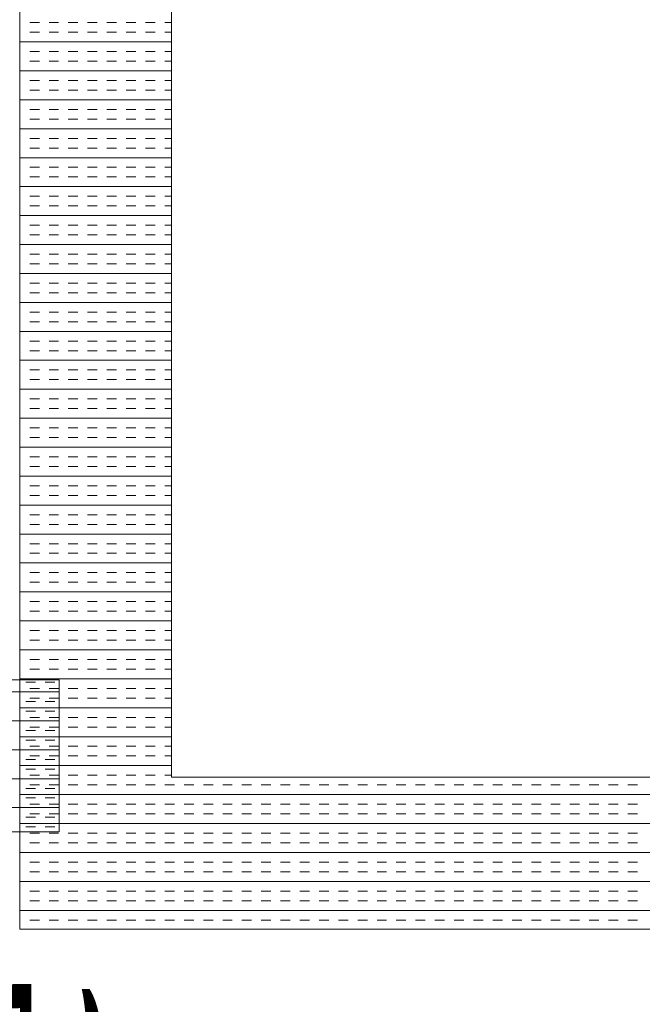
# Model space of a CAD drawing. Extents: x 3940905 to 4145695, y 925352 to 1109797.
# Tile 192 of 256: x 3955575 to 3955779, y 1099521 to 1099845. Entities that reach past the tile are written whole.
import ezdxf

# ---------------------------------------------------------------- set-up
doc = ezdxf.new("R2010")
doc.units = 0
doc.header["$LTSCALE"] = 750
doc.header["$MEASUREMENT"] = 0
doc.layers.add('CKD Equipments', color=252, linetype='CONTINUOUS', lineweight=0)
doc.layers.add('TEXT', color=7, linetype='CONTINUOUS')
doc.styles.add('TXT1', font='times.ttf')

msp = doc.modelspace()

# ---------------------------------------------------------------- linework, layer by layer
at = {"layer": 'CKD Equipments'}
for p, q in [((3955574.57, 1100245.77), (3955574.57, 1099545.77)), ((3955624.57, 1100195.77), (3955624.57, 1099595.77)), ((3955587.57, 1099627.77), (3954987.57, 1099627.77)), ((3955587.57, 1099577.77), (3955587.57, 1099627.77)), ((3955624.57, 1099595.77), (3956342.57, 1099595.77)), ((3954987.57, 1099577.77), (3955587.57, 1099577.77)), ((3955574.57, 1099545.77), (3956392.57, 1099545.77))]:
    msp.add_line(p, q, dxfattribs=at)
at = {"layer": 'CKD Equipments', "color": 4, "linetype": 'Continuous'}
for p, q in [((3955574.7, 1099844.06), (3955574.57, 1099844.06)), ((3955581.05, 1099844.06), (3955577.88, 1099844.06)), ((3955587.4, 1099844.06), (3955584.23, 1099844.06)), ((3955593.75, 1099844.06), (3955590.58, 1099844.06)), ((3955600.1, 1099844.06), (3955596.93, 1099844.06)), ((3955606.45, 1099844.06), (3955603.28, 1099844.06)), ((3955612.8, 1099844.06), (3955609.63, 1099844.06)), ((3955619.15, 1099844.06), (3955615.98, 1099844.06)), ((3955624.57, 1099844.06), (3955622.33, 1099844.06)), ((3955574.7, 1099840.89), (3955574.57, 1099840.89)), ((3955581.05, 1099840.89), (3955577.88, 1099840.89)), ((3955587.4, 1099840.89), (3955584.23, 1099840.89)), ((3955593.75, 1099840.89), (3955590.58, 1099840.89)), ((3955600.1, 1099840.89), (3955596.93, 1099840.89)), ((3955606.45, 1099840.89), (3955603.28, 1099840.89)), ((3955612.8, 1099840.89), (3955609.63, 1099840.89)), ((3955619.15, 1099840.89), (3955615.98, 1099840.89)), ((3955624.57, 1099840.89), (3955622.33, 1099840.89)), ((3955624.57, 1099837.71), (3955574.57, 1099837.71)), ((3955574.7, 1099834.54), (3955574.57, 1099834.54)), ((3955581.05, 1099834.54), (3955577.88, 1099834.54)), ((3955587.4, 1099834.54), (3955584.23, 1099834.54)), ((3955593.75, 1099834.54), (3955590.58, 1099834.54)), ((3955600.1, 1099834.54), (3955596.93, 1099834.54)), ((3955606.45, 1099834.54), (3955603.28, 1099834.54)), ((3955612.8, 1099834.54), (3955609.63, 1099834.54)), ((3955619.15, 1099834.54), (3955615.98, 1099834.54)), ((3955624.57, 1099834.54), (3955622.33, 1099834.54)), ((3955574.7, 1099831.36), (3955574.57, 1099831.36)), ((3955581.05, 1099831.36), (3955577.88, 1099831.36)), ((3955587.4, 1099831.36), (3955584.23, 1099831.36)), ((3955593.75, 1099831.36), (3955590.58, 1099831.36)), ((3955600.1, 1099831.36), (3955596.93, 1099831.36)), ((3955606.45, 1099831.36), (3955603.28, 1099831.36)), ((3955612.8, 1099831.36), (3955609.63, 1099831.36)), ((3955619.15, 1099831.36), (3955615.98, 1099831.36)), ((3955624.57, 1099831.36), (3955622.33, 1099831.36)), ((3955624.57, 1099828.19), (3955574.57, 1099828.19)), ((3955574.7, 1099825.01), (3955574.57, 1099825.01)), ((3955581.05, 1099825.01), (3955577.88, 1099825.01)), ((3955587.4, 1099825.01), (3955584.23, 1099825.01)), ((3955593.75, 1099825.01), (3955590.58, 1099825.01)), ((3955600.1, 1099825.01), (3955596.93, 1099825.01)), ((3955606.45, 1099825.01), (3955603.28, 1099825.01)), ((3955612.8, 1099825.01), (3955609.63, 1099825.01)), ((3955619.15, 1099825.01), (3955615.98, 1099825.01)), ((3955624.57, 1099825.01), (3955622.33, 1099825.01)), ((3955574.7, 1099821.84), (3955574.57, 1099821.84)), ((3955581.05, 1099821.84), (3955577.88, 1099821.84)), ((3955587.4, 1099821.84), (3955584.23, 1099821.84)), ((3955593.75, 1099821.84), (3955590.58, 1099821.84)), ((3955600.1, 1099821.84), (3955596.93, 1099821.84)), ((3955606.45, 1099821.84), (3955603.28, 1099821.84)), ((3955612.8, 1099821.84), (3955609.63, 1099821.84)), ((3955619.15, 1099821.84), (3955615.98, 1099821.84)), ((3955624.57, 1099821.84), (3955622.33, 1099821.84)), ((3955624.57, 1099818.66), (3955574.57, 1099818.66)), ((3955574.7, 1099815.49), (3955574.57, 1099815.49)), ((3955581.05, 1099815.49), (3955577.88, 1099815.49)), ((3955587.4, 1099815.49), (3955584.23, 1099815.49)), ((3955593.75, 1099815.49), (3955590.58, 1099815.49)), ((3955600.1, 1099815.49), (3955596.93, 1099815.49)), ((3955606.45, 1099815.49), (3955603.28, 1099815.49)), ((3955612.8, 1099815.49), (3955609.63, 1099815.49)), ((3955619.15, 1099815.49), (3955615.98, 1099815.49)), ((3955624.57, 1099815.49), (3955622.33, 1099815.49)), ((3955574.7, 1099812.31), (3955574.57, 1099812.31)), ((3955581.05, 1099812.31), (3955577.88, 1099812.31)), ((3955587.4, 1099812.31), (3955584.23, 1099812.31)), ((3955593.75, 1099812.31), (3955590.58, 1099812.31)), ((3955600.1, 1099812.31), (3955596.93, 1099812.31)), ((3955606.45, 1099812.31), (3955603.28, 1099812.31)), ((3955612.8, 1099812.31), (3955609.63, 1099812.31)), ((3955619.15, 1099812.31), (3955615.98, 1099812.31)), ((3955624.57, 1099812.31), (3955622.33, 1099812.31)), ((3955624.57, 1099809.14), (3955574.57, 1099809.14)), ((3955574.7, 1099805.96), (3955574.57, 1099805.96)), ((3955581.05, 1099805.96), (3955577.88, 1099805.96)), ((3955587.4, 1099805.96), (3955584.23, 1099805.96)), ((3955593.75, 1099805.96), (3955590.58, 1099805.96)), ((3955600.1, 1099805.96), (3955596.93, 1099805.96)), ((3955606.45, 1099805.96), (3955603.28, 1099805.96)), ((3955612.8, 1099805.96), (3955609.63, 1099805.96)), ((3955619.15, 1099805.96), (3955615.98, 1099805.96)), ((3955624.57, 1099805.96), (3955622.33, 1099805.96)), ((3955574.7, 1099802.79), (3955574.57, 1099802.79)), ((3955581.05, 1099802.79), (3955577.88, 1099802.79)), ((3955587.4, 1099802.79), (3955584.23, 1099802.79)), ((3955593.75, 1099802.79), (3955590.58, 1099802.79)), ((3955600.1, 1099802.79), (3955596.93, 1099802.79)), ((3955606.45, 1099802.79), (3955603.28, 1099802.79)), ((3955612.8, 1099802.79), (3955609.63, 1099802.79)), ((3955619.15, 1099802.79), (3955615.98, 1099802.79)), ((3955624.57, 1099802.79), (3955622.33, 1099802.79)), ((3955624.57, 1099799.61), (3955574.57, 1099799.61)), ((3955574.7, 1099796.44), (3955574.57, 1099796.44)), ((3955581.05, 1099796.44), (3955577.88, 1099796.44)), ((3955587.4, 1099796.44), (3955584.23, 1099796.44)), ((3955593.75, 1099796.44), (3955590.58, 1099796.44)), ((3955600.1, 1099796.44), (3955596.93, 1099796.44)), ((3955606.45, 1099796.44), (3955603.28, 1099796.44)), ((3955612.8, 1099796.44), (3955609.63, 1099796.44)), ((3955619.15, 1099796.44), (3955615.98, 1099796.44)), ((3955624.57, 1099796.44), (3955622.33, 1099796.44)), ((3955574.7, 1099793.26), (3955574.57, 1099793.26)), ((3955581.05, 1099793.26), (3955577.88, 1099793.26)), ((3955587.4, 1099793.26), (3955584.23, 1099793.26)), ((3955593.75, 1099793.26), (3955590.58, 1099793.26)), ((3955600.1, 1099793.26), (3955596.93, 1099793.26)), ((3955606.45, 1099793.26), (3955603.28, 1099793.26)), ((3955612.8, 1099793.26), (3955609.63, 1099793.26)), ((3955619.15, 1099793.26), (3955615.98, 1099793.26)), ((3955624.57, 1099793.26), (3955622.33, 1099793.26)), ((3955624.57, 1099790.09), (3955574.57, 1099790.09)), ((3955574.7, 1099786.91), (3955574.57, 1099786.91)), ((3955581.05, 1099786.91), (3955577.88, 1099786.91)), ((3955587.4, 1099786.91), (3955584.23, 1099786.91)), ((3955593.75, 1099786.91), (3955590.58, 1099786.91)), ((3955600.1, 1099786.91), (3955596.93, 1099786.91)), ((3955606.45, 1099786.91), (3955603.28, 1099786.91)), ((3955612.8, 1099786.91), (3955609.63, 1099786.91)), ((3955619.15, 1099786.91), (3955615.98, 1099786.91)), ((3955624.57, 1099786.91), (3955622.33, 1099786.91)), ((3955574.7, 1099783.74), (3955574.57, 1099783.74)), ((3955581.05, 1099783.74), (3955577.88, 1099783.74)), ((3955587.4, 1099783.74), (3955584.23, 1099783.74)), ((3955593.75, 1099783.74), (3955590.58, 1099783.74)), ((3955600.1, 1099783.74), (3955596.93, 1099783.74)), ((3955606.45, 1099783.74), (3955603.28, 1099783.74)), ((3955612.8, 1099783.74), (3955609.63, 1099783.74)), ((3955619.15, 1099783.74), (3955615.98, 1099783.74)), ((3955624.57, 1099783.74), (3955622.33, 1099783.74)), ((3955624.57, 1099780.56), (3955574.57, 1099780.56)), ((3955574.7, 1099777.39), (3955574.57, 1099777.39)), ((3955581.05, 1099777.39), (3955577.88, 1099777.39)), ((3955587.4, 1099777.39), (3955584.23, 1099777.39)), ((3955593.75, 1099777.39), (3955590.58, 1099777.39)), ((3955600.1, 1099777.39), (3955596.93, 1099777.39)), ((3955606.45, 1099777.39), (3955603.28, 1099777.39)), ((3955612.8, 1099777.39), (3955609.63, 1099777.39)), ((3955619.15, 1099777.39), (3955615.98, 1099777.39)), ((3955624.57, 1099777.39), (3955622.33, 1099777.39)), ((3955574.7, 1099774.21), (3955574.57, 1099774.21)), ((3955581.05, 1099774.21), (3955577.88, 1099774.21)), ((3955587.4, 1099774.21), (3955584.23, 1099774.21)), ((3955593.75, 1099774.21), (3955590.58, 1099774.21)), ((3955600.1, 1099774.21), (3955596.93, 1099774.21)), ((3955606.45, 1099774.21), (3955603.28, 1099774.21)), ((3955612.8, 1099774.21), (3955609.63, 1099774.21)), ((3955619.15, 1099774.21), (3955615.98, 1099774.21)), ((3955624.57, 1099774.21), (3955622.33, 1099774.21)), ((3955624.57, 1099771.04), (3955574.57, 1099771.04)), ((3955574.7, 1099767.86), (3955574.57, 1099767.86)), ((3955581.05, 1099767.86), (3955577.88, 1099767.86)), ((3955587.4, 1099767.86), (3955584.23, 1099767.86)), ((3955593.75, 1099767.86), (3955590.58, 1099767.86)), ((3955600.1, 1099767.86), (3955596.93, 1099767.86)), ((3955606.45, 1099767.86), (3955603.28, 1099767.86)), ((3955612.8, 1099767.86), (3955609.63, 1099767.86)), ((3955619.15, 1099767.86), (3955615.98, 1099767.86)), ((3955624.57, 1099767.86), (3955622.33, 1099767.86)), ((3955574.7, 1099764.69), (3955574.57, 1099764.69)), ((3955581.05, 1099764.69), (3955577.88, 1099764.69)), ((3955587.4, 1099764.69), (3955584.23, 1099764.69)), ((3955593.75, 1099764.69), (3955590.58, 1099764.69)), ((3955600.1, 1099764.69), (3955596.93, 1099764.69)), ((3955606.45, 1099764.69), (3955603.28, 1099764.69)), ((3955612.8, 1099764.69), (3955609.63, 1099764.69)), ((3955619.15, 1099764.69), (3955615.98, 1099764.69)), ((3955624.57, 1099764.69), (3955622.33, 1099764.69)), ((3955624.57, 1099761.51), (3955574.57, 1099761.51)), ((3955574.7, 1099758.34), (3955574.57, 1099758.34)), ((3955581.05, 1099758.34), (3955577.88, 1099758.34)), ((3955587.4, 1099758.34), (3955584.23, 1099758.34)), ((3955593.75, 1099758.34), (3955590.58, 1099758.34)), ((3955600.1, 1099758.34), (3955596.93, 1099758.34)), ((3955606.45, 1099758.34), (3955603.28, 1099758.34)), ((3955612.8, 1099758.34), (3955609.63, 1099758.34)), ((3955619.15, 1099758.34), (3955615.98, 1099758.34)), ((3955624.57, 1099758.34), (3955622.33, 1099758.34)), ((3955574.7, 1099755.16), (3955574.57, 1099755.16)), ((3955581.05, 1099755.16), (3955577.88, 1099755.16)), ((3955587.4, 1099755.16), (3955584.23, 1099755.16)), ((3955593.75, 1099755.16), (3955590.58, 1099755.16)), ((3955600.1, 1099755.16), (3955596.93, 1099755.16)), ((3955606.45, 1099755.16), (3955603.28, 1099755.16)), ((3955612.8, 1099755.16), (3955609.63, 1099755.16)), ((3955619.15, 1099755.16), (3955615.98, 1099755.16)), ((3955624.57, 1099755.16), (3955622.33, 1099755.16)), ((3955624.57, 1099751.99), (3955574.57, 1099751.99)), ((3955574.7, 1099748.81), (3955574.57, 1099748.81)), ((3955581.05, 1099748.81), (3955577.88, 1099748.81)), ((3955587.4, 1099748.81), (3955584.23, 1099748.81)), ((3955593.75, 1099748.81), (3955590.58, 1099748.81)), ((3955600.1, 1099748.81), (3955596.93, 1099748.81)), ((3955606.45, 1099748.81), (3955603.28, 1099748.81)), ((3955612.8, 1099748.81), (3955609.63, 1099748.81)), ((3955619.15, 1099748.81), (3955615.98, 1099748.81)), ((3955624.57, 1099748.81), (3955622.33, 1099748.81)), ((3955574.7, 1099745.64), (3955574.57, 1099745.64)), ((3955581.05, 1099745.64), (3955577.88, 1099745.64)), ((3955587.4, 1099745.64), (3955584.23, 1099745.64)), ((3955593.75, 1099745.64), (3955590.58, 1099745.64)), ((3955600.1, 1099745.64), (3955596.93, 1099745.64)), ((3955606.45, 1099745.64), (3955603.28, 1099745.64)), ((3955612.8, 1099745.64), (3955609.63, 1099745.64)), ((3955619.15, 1099745.64), (3955615.98, 1099745.64)), ((3955624.57, 1099745.64), (3955622.33, 1099745.64)), ((3955624.57, 1099742.46), (3955574.57, 1099742.46)), ((3955574.7, 1099739.29), (3955574.57, 1099739.29)), ((3955581.05, 1099739.29), (3955577.88, 1099739.29)), ((3955587.4, 1099739.29), (3955584.23, 1099739.29)), ((3955593.75, 1099739.29), (3955590.58, 1099739.29)), ((3955600.1, 1099739.29), (3955596.93, 1099739.29)), ((3955606.45, 1099739.29), (3955603.28, 1099739.29)), ((3955612.8, 1099739.29), (3955609.63, 1099739.29)), ((3955619.15, 1099739.29), (3955615.98, 1099739.29)), ((3955624.57, 1099739.29), (3955622.33, 1099739.29)), ((3955574.7, 1099736.11), (3955574.57, 1099736.11)), ((3955581.05, 1099736.11), (3955577.88, 1099736.11)), ((3955587.4, 1099736.11), (3955584.23, 1099736.11)), ((3955593.75, 1099736.11), (3955590.58, 1099736.11)), ((3955600.1, 1099736.11), (3955596.93, 1099736.11)), ((3955606.45, 1099736.11), (3955603.28, 1099736.11)), ((3955612.8, 1099736.11), (3955609.63, 1099736.11)), ((3955619.15, 1099736.11), (3955615.98, 1099736.11)), ((3955624.57, 1099736.11), (3955622.33, 1099736.11)), ((3955624.57, 1099732.94), (3955574.57, 1099732.94)), ((3955574.7, 1099729.76), (3955574.57, 1099729.76)), ((3955581.05, 1099729.76), (3955577.88, 1099729.76)), ((3955587.4, 1099729.76), (3955584.23, 1099729.76)), ((3955593.75, 1099729.76), (3955590.58, 1099729.76)), ((3955600.1, 1099729.76), (3955596.93, 1099729.76)), ((3955606.45, 1099729.76), (3955603.28, 1099729.76)), ((3955612.8, 1099729.76), (3955609.63, 1099729.76)), ((3955619.15, 1099729.76), (3955615.98, 1099729.76)), ((3955624.57, 1099729.76), (3955622.33, 1099729.76)), ((3955574.7, 1099726.59), (3955574.57, 1099726.59)), ((3955581.05, 1099726.59), (3955577.88, 1099726.59)), ((3955587.4, 1099726.59), (3955584.23, 1099726.59)), ((3955593.75, 1099726.59), (3955590.58, 1099726.59)), ((3955600.1, 1099726.59), (3955596.93, 1099726.59)), ((3955606.45, 1099726.59), (3955603.28, 1099726.59)), ((3955612.8, 1099726.59), (3955609.63, 1099726.59)), ((3955619.15, 1099726.59), (3955615.98, 1099726.59)), ((3955624.57, 1099726.59), (3955622.33, 1099726.59)), ((3955624.57, 1099723.41), (3955574.57, 1099723.41)), ((3955574.7, 1099720.24), (3955574.57, 1099720.24)), ((3955581.05, 1099720.24), (3955577.88, 1099720.24)), ((3955587.4, 1099720.24), (3955584.23, 1099720.24)), ((3955593.75, 1099720.24), (3955590.58, 1099720.24)), ((3955600.1, 1099720.24), (3955596.93, 1099720.24)), ((3955606.45, 1099720.24), (3955603.28, 1099720.24)), ((3955612.8, 1099720.24), (3955609.63, 1099720.24)), ((3955619.15, 1099720.24), (3955615.98, 1099720.24)), ((3955624.57, 1099720.24), (3955622.33, 1099720.24)), ((3955574.7, 1099717.06), (3955574.57, 1099717.06)), ((3955581.05, 1099717.06), (3955577.88, 1099717.06)), ((3955587.4, 1099717.06), (3955584.23, 1099717.06)), ((3955593.75, 1099717.06), (3955590.58, 1099717.06)), ((3955600.1, 1099717.06), (3955596.93, 1099717.06)), ((3955606.45, 1099717.06), (3955603.28, 1099717.06)), ((3955612.8, 1099717.06), (3955609.63, 1099717.06)), ((3955619.15, 1099717.06), (3955615.98, 1099717.06)), ((3955624.57, 1099717.06), (3955622.33, 1099717.06)), ((3955624.57, 1099713.89), (3955574.57, 1099713.89)), ((3955574.7, 1099710.71), (3955574.57, 1099710.71)), ((3955581.05, 1099710.71), (3955577.88, 1099710.71)), ((3955587.4, 1099710.71), (3955584.23, 1099710.71)), ((3955593.75, 1099710.71), (3955590.58, 1099710.71)), ((3955600.1, 1099710.71), (3955596.93, 1099710.71)), ((3955606.45, 1099710.71), (3955603.28, 1099710.71)), ((3955612.8, 1099710.71), (3955609.63, 1099710.71)), ((3955619.15, 1099710.71), (3955615.98, 1099710.71)), ((3955624.57, 1099710.71), (3955622.33, 1099710.71)), ((3955574.7, 1099707.54), (3955574.57, 1099707.54)), ((3955581.05, 1099707.54), (3955577.88, 1099707.54)), ((3955587.4, 1099707.54), (3955584.23, 1099707.54)), ((3955593.75, 1099707.54), (3955590.58, 1099707.54)), ((3955600.1, 1099707.54), (3955596.93, 1099707.54)), ((3955606.45, 1099707.54), (3955603.28, 1099707.54)), ((3955612.8, 1099707.54), (3955609.63, 1099707.54)), ((3955619.15, 1099707.54), (3955615.98, 1099707.54)), ((3955624.57, 1099707.54), (3955622.33, 1099707.54)), ((3955624.57, 1099704.36), (3955574.57, 1099704.36)), ((3955574.7, 1099701.19), (3955574.57, 1099701.19)), ((3955581.05, 1099701.19), (3955577.88, 1099701.19)), ((3955587.4, 1099701.19), (3955584.23, 1099701.19)), ((3955593.75, 1099701.19), (3955590.58, 1099701.19)), ((3955600.1, 1099701.19), (3955596.93, 1099701.19)), ((3955606.45, 1099701.19), (3955603.28, 1099701.19)), ((3955612.8, 1099701.19), (3955609.63, 1099701.19)), ((3955619.15, 1099701.19), (3955615.98, 1099701.19)), ((3955624.57, 1099701.19), (3955622.33, 1099701.19)), ((3955574.7, 1099698.01), (3955574.57, 1099698.01)), ((3955581.05, 1099698.01), (3955577.88, 1099698.01)), ((3955587.4, 1099698.01), (3955584.23, 1099698.01)), ((3955593.75, 1099698.01), (3955590.58, 1099698.01)), ((3955600.1, 1099698.01), (3955596.93, 1099698.01)), ((3955606.45, 1099698.01), (3955603.28, 1099698.01)), ((3955612.8, 1099698.01), (3955609.63, 1099698.01)), ((3955619.15, 1099698.01), (3955615.98, 1099698.01)), ((3955624.57, 1099698.01), (3955622.33, 1099698.01)), ((3955624.57, 1099694.84), (3955574.57, 1099694.84)), ((3955574.7, 1099691.66), (3955574.57, 1099691.66)), ((3955581.05, 1099691.66), (3955577.88, 1099691.66)), ((3955587.4, 1099691.66), (3955584.23, 1099691.66)), ((3955593.75, 1099691.66), (3955590.58, 1099691.66)), ((3955600.1, 1099691.66), (3955596.93, 1099691.66)), ((3955606.45, 1099691.66), (3955603.28, 1099691.66)), ((3955612.8, 1099691.66), (3955609.63, 1099691.66)), ((3955619.15, 1099691.66), (3955615.98, 1099691.66)), ((3955624.57, 1099691.66), (3955622.33, 1099691.66)), ((3955574.7, 1099688.49), (3955574.57, 1099688.49)), ((3955581.05, 1099688.49), (3955577.88, 1099688.49)), ((3955587.4, 1099688.49), (3955584.23, 1099688.49)), ((3955593.75, 1099688.49), (3955590.58, 1099688.49)), ((3955600.1, 1099688.49), (3955596.93, 1099688.49)), ((3955606.45, 1099688.49), (3955603.28, 1099688.49)), ((3955612.8, 1099688.49), (3955609.63, 1099688.49)), ((3955619.15, 1099688.49), (3955615.98, 1099688.49)), ((3955624.57, 1099688.49), (3955622.33, 1099688.49)), ((3955624.57, 1099685.31), (3955574.57, 1099685.31)), ((3955574.7, 1099682.14), (3955574.57, 1099682.14)), ((3955581.05, 1099682.14), (3955577.88, 1099682.14)), ((3955587.4, 1099682.14), (3955584.23, 1099682.14)), ((3955593.75, 1099682.14), (3955590.58, 1099682.14)), ((3955600.1, 1099682.14), (3955596.93, 1099682.14)), ((3955606.45, 1099682.14), (3955603.28, 1099682.14)), ((3955612.8, 1099682.14), (3955609.63, 1099682.14)), ((3955619.15, 1099682.14), (3955615.98, 1099682.14)), ((3955624.57, 1099682.14), (3955622.33, 1099682.14)), ((3955574.7, 1099678.96), (3955574.57, 1099678.96)), ((3955581.05, 1099678.96), (3955577.88, 1099678.96)), ((3955587.4, 1099678.96), (3955584.23, 1099678.96)), ((3955593.75, 1099678.96), (3955590.58, 1099678.96)), ((3955600.1, 1099678.96), (3955596.93, 1099678.96)), ((3955606.45, 1099678.96), (3955603.28, 1099678.96)), ((3955612.8, 1099678.96), (3955609.63, 1099678.96)), ((3955619.15, 1099678.96), (3955615.98, 1099678.96)), ((3955624.57, 1099678.96), (3955622.33, 1099678.96)), ((3955624.57, 1099675.79), (3955574.57, 1099675.79)), ((3955574.7, 1099672.61), (3955574.57, 1099672.61)), ((3955581.05, 1099672.61), (3955577.88, 1099672.61)), ((3955587.4, 1099672.61), (3955584.23, 1099672.61)), ((3955593.75, 1099672.61), (3955590.58, 1099672.61)), ((3955600.1, 1099672.61), (3955596.93, 1099672.61)), ((3955606.45, 1099672.61), (3955603.28, 1099672.61)), ((3955612.8, 1099672.61), (3955609.63, 1099672.61)), ((3955619.15, 1099672.61), (3955615.98, 1099672.61)), ((3955624.57, 1099672.61), (3955622.33, 1099672.61)), ((3955574.7, 1099669.44), (3955574.57, 1099669.44)), ((3955581.05, 1099669.44), (3955577.88, 1099669.44)), ((3955587.4, 1099669.44), (3955584.23, 1099669.44)), ((3955593.75, 1099669.44), (3955590.58, 1099669.44)), ((3955600.1, 1099669.44), (3955596.93, 1099669.44)), ((3955606.45, 1099669.44), (3955603.28, 1099669.44)), ((3955612.8, 1099669.44), (3955609.63, 1099669.44)), ((3955619.15, 1099669.44), (3955615.98, 1099669.44)), ((3955624.57, 1099669.44), (3955622.33, 1099669.44)), ((3955624.57, 1099666.26), (3955574.57, 1099666.26)), ((3955574.7, 1099663.09), (3955574.57, 1099663.09)), ((3955581.05, 1099663.09), (3955577.88, 1099663.09)), ((3955587.4, 1099663.09), (3955584.23, 1099663.09)), ((3955593.75, 1099663.09), (3955590.58, 1099663.09)), ((3955600.1, 1099663.09), (3955596.93, 1099663.09)), ((3955606.45, 1099663.09), (3955603.28, 1099663.09)), ((3955612.8, 1099663.09), (3955609.63, 1099663.09)), ((3955619.15, 1099663.09), (3955615.98, 1099663.09)), ((3955624.57, 1099663.09), (3955622.33, 1099663.09)), ((3955574.7, 1099659.91), (3955574.57, 1099659.91)), ((3955581.05, 1099659.91), (3955577.88, 1099659.91)), ((3955587.4, 1099659.91), (3955584.23, 1099659.91)), ((3955593.75, 1099659.91), (3955590.58, 1099659.91)), ((3955600.1, 1099659.91), (3955596.93, 1099659.91)), ((3955606.45, 1099659.91), (3955603.28, 1099659.91)), ((3955612.8, 1099659.91), (3955609.63, 1099659.91)), ((3955619.15, 1099659.91), (3955615.98, 1099659.91)), ((3955624.57, 1099659.91), (3955622.33, 1099659.91)), ((3955624.57, 1099656.74), (3955574.57, 1099656.74)), ((3955574.7, 1099653.56), (3955574.57, 1099653.56)), ((3955581.05, 1099653.56), (3955577.88, 1099653.56)), ((3955587.4, 1099653.56), (3955584.23, 1099653.56)), ((3955593.75, 1099653.56), (3955590.58, 1099653.56)), ((3955600.1, 1099653.56), (3955596.93, 1099653.56)), ((3955606.45, 1099653.56), (3955603.28, 1099653.56)), ((3955612.8, 1099653.56), (3955609.63, 1099653.56)), ((3955619.15, 1099653.56), (3955615.98, 1099653.56)), ((3955624.57, 1099653.56), (3955622.33, 1099653.56)), ((3955574.7, 1099650.39), (3955574.57, 1099650.39)), ((3955581.05, 1099650.39), (3955577.88, 1099650.39)), ((3955587.4, 1099650.39), (3955584.23, 1099650.39)), ((3955593.75, 1099650.39), (3955590.58, 1099650.39)), ((3955600.1, 1099650.39), (3955596.93, 1099650.39)), ((3955606.45, 1099650.39), (3955603.28, 1099650.39)), ((3955612.8, 1099650.39), (3955609.63, 1099650.39)), ((3955619.15, 1099650.39), (3955615.98, 1099650.39)), ((3955624.57, 1099650.39), (3955622.33, 1099650.39)), ((3955624.57, 1099647.21), (3955574.57, 1099647.21)), ((3955574.7, 1099644.04), (3955574.57, 1099644.04)), ((3955581.05, 1099644.04), (3955577.88, 1099644.04)), ((3955587.4, 1099644.04), (3955584.23, 1099644.04)), ((3955593.75, 1099644.04), (3955590.58, 1099644.04)), ((3955600.1, 1099644.04), (3955596.93, 1099644.04)), ((3955606.45, 1099644.04), (3955603.28, 1099644.04)), ((3955612.8, 1099644.04), (3955609.63, 1099644.04)), ((3955619.15, 1099644.04), (3955615.98, 1099644.04)), ((3955624.57, 1099644.04), (3955622.33, 1099644.04)), ((3955574.7, 1099640.86), (3955574.57, 1099640.86)), ((3955581.05, 1099640.86), (3955577.88, 1099640.86)), ((3955587.4, 1099640.86), (3955584.23, 1099640.86)), ((3955593.75, 1099640.86), (3955590.58, 1099640.86)), ((3955600.1, 1099640.86), (3955596.93, 1099640.86)), ((3955606.45, 1099640.86), (3955603.28, 1099640.86)), ((3955612.8, 1099640.86), (3955609.63, 1099640.86)), ((3955619.15, 1099640.86), (3955615.98, 1099640.86)), ((3955624.57, 1099640.86), (3955622.33, 1099640.86)), ((3955624.57, 1099637.69), (3955574.57, 1099637.69)), ((3955574.7, 1099634.51), (3955574.57, 1099634.51)), ((3955581.05, 1099634.51), (3955577.88, 1099634.51)), ((3955587.4, 1099634.51), (3955584.23, 1099634.51)), ((3955593.75, 1099634.51), (3955590.58, 1099634.51)), ((3955600.1, 1099634.51), (3955596.93, 1099634.51)), ((3955606.45, 1099634.51), (3955603.28, 1099634.51)), ((3955612.8, 1099634.51), (3955609.63, 1099634.51)), ((3955619.15, 1099634.51), (3955615.98, 1099634.51)), ((3955624.57, 1099634.51), (3955622.33, 1099634.51)), ((3955574.7, 1099631.34), (3955574.57, 1099631.34)), ((3955624.57, 1099628.16), (3955574.57, 1099628.16)), ((3955581.05, 1099631.34), (3955577.88, 1099631.34)), ((3955587.4, 1099631.34), (3955584.23, 1099631.34)), ((3955593.75, 1099631.34), (3955590.58, 1099631.34)), ((3955600.1, 1099631.34), (3955596.93, 1099631.34)), ((3955606.45, 1099631.34), (3955603.28, 1099631.34)), ((3955612.8, 1099631.34), (3955609.63, 1099631.34)), ((3955619.15, 1099631.34), (3955615.98, 1099631.34)), ((3955624.57, 1099631.34), (3955622.33, 1099631.34)), ((3955574.7, 1099624.99), (3955574.57, 1099624.99)), ((3955579.75, 1099627.04), (3955576.58, 1099627.04)), ((3955581.05, 1099624.99), (3955577.88, 1099624.99)), ((3955586.1, 1099627.04), (3955582.93, 1099627.04)), ((3955587.4, 1099624.99), (3955584.23, 1099624.99)), ((3955593.75, 1099624.99), (3955590.58, 1099624.99)), ((3955600.1, 1099624.99), (3955596.93, 1099624.99)), ((3955606.45, 1099624.99), (3955603.28, 1099624.99)), ((3955612.8, 1099624.99), (3955609.63, 1099624.99)), ((3955619.15, 1099624.99), (3955615.98, 1099624.99)), ((3955624.57, 1099624.99), (3955622.33, 1099624.99)), ((3955587.57, 1099623.86), (3954987.57, 1099623.86)), ((3955574.7, 1099621.81), (3955574.57, 1099621.81)), ((3955581.05, 1099621.81), (3955577.88, 1099621.81)), ((3955587.4, 1099621.81), (3955584.23, 1099621.81)), ((3955593.75, 1099621.81), (3955590.58, 1099621.81)), ((3955600.1, 1099621.81), (3955596.93, 1099621.81)), ((3955606.45, 1099621.81), (3955603.28, 1099621.81)), ((3955612.8, 1099621.81), (3955609.63, 1099621.81)), ((3955619.15, 1099621.81), (3955615.98, 1099621.81)), ((3955624.57, 1099621.81), (3955622.33, 1099621.81)), ((3955624.57, 1099618.64), (3955574.57, 1099618.64)), ((3955579.75, 1099620.69), (3955576.58, 1099620.69)), ((3955586.1, 1099620.69), (3955582.93, 1099620.69)), ((3955574.7, 1099615.46), (3955574.57, 1099615.46)), ((3955579.75, 1099617.51), (3955576.58, 1099617.51)), ((3955581.05, 1099615.46), (3955577.88, 1099615.46)), ((3955586.1, 1099617.51), (3955582.93, 1099617.51)), ((3955587.4, 1099615.46), (3955584.23, 1099615.46)), ((3955593.75, 1099615.46), (3955590.58, 1099615.46)), ((3955600.1, 1099615.46), (3955596.93, 1099615.46)), ((3955606.45, 1099615.46), (3955603.28, 1099615.46)), ((3955612.8, 1099615.46), (3955609.63, 1099615.46)), ((3955619.15, 1099615.46), (3955615.98, 1099615.46)), ((3955624.57, 1099615.46), (3955622.33, 1099615.46)), ((3955587.57, 1099614.34), (3954987.57, 1099614.34)), ((3955574.7, 1099612.29), (3955574.57, 1099612.29)), ((3955581.05, 1099612.29), (3955577.88, 1099612.29)), ((3955587.4, 1099612.29), (3955584.23, 1099612.29)), ((3955593.75, 1099612.29), (3955590.58, 1099612.29)), ((3955600.1, 1099612.29), (3955596.93, 1099612.29)), ((3955606.45, 1099612.29), (3955603.28, 1099612.29)), ((3955612.8, 1099612.29), (3955609.63, 1099612.29)), ((3955619.15, 1099612.29), (3955615.98, 1099612.29)), ((3955624.57, 1099612.29), (3955622.33, 1099612.29)), ((3955624.57, 1099609.11), (3955574.57, 1099609.11)), ((3955579.75, 1099611.16), (3955576.58, 1099611.16)), ((3955586.1, 1099611.16), (3955582.93, 1099611.16)), ((3955574.7, 1099605.94), (3955574.57, 1099605.94)), ((3955579.75, 1099607.99), (3955576.58, 1099607.99)), ((3955581.05, 1099605.94), (3955577.88, 1099605.94)), ((3955586.1, 1099607.99), (3955582.93, 1099607.99)), ((3955587.4, 1099605.94), (3955584.23, 1099605.94)), ((3955593.75, 1099605.94), (3955590.58, 1099605.94)), ((3955600.1, 1099605.94), (3955596.93, 1099605.94)), ((3955606.45, 1099605.94), (3955603.28, 1099605.94)), ((3955612.8, 1099605.94), (3955609.63, 1099605.94)), ((3955619.15, 1099605.94), (3955615.98, 1099605.94)), ((3955624.57, 1099605.94), (3955622.33, 1099605.94)), ((3955587.57, 1099604.81), (3954987.57, 1099604.81)), ((3955574.7, 1099602.76), (3955574.57, 1099602.76)), ((3955581.05, 1099602.76), (3955577.88, 1099602.76)), ((3955587.4, 1099602.76), (3955584.23, 1099602.76)), ((3955593.75, 1099602.76), (3955590.58, 1099602.76)), ((3955600.1, 1099602.76), (3955596.93, 1099602.76)), ((3955606.45, 1099602.76), (3955603.28, 1099602.76)), ((3955612.8, 1099602.76), (3955609.63, 1099602.76)), ((3955619.15, 1099602.76), (3955615.98, 1099602.76)), ((3955624.57, 1099602.76), (3955622.33, 1099602.76)), ((3955624.57, 1099599.59), (3955574.57, 1099599.59)), ((3955579.75, 1099601.64), (3955576.58, 1099601.64)), ((3955586.1, 1099601.64), (3955582.93, 1099601.64)), ((3955574.7, 1099596.41), (3955574.57, 1099596.41)), ((3955579.75, 1099598.46), (3955576.58, 1099598.46)), ((3955581.05, 1099596.41), (3955577.88, 1099596.41)), ((3955586.1, 1099598.46), (3955582.93, 1099598.46)), ((3955587.4, 1099596.41), (3955584.23, 1099596.41)), ((3955593.75, 1099596.41), (3955590.58, 1099596.41)), ((3955600.1, 1099596.41), (3955596.93, 1099596.41)), ((3955606.45, 1099596.41), (3955603.28, 1099596.41)), ((3955612.8, 1099596.41), (3955609.63, 1099596.41)), ((3955619.15, 1099596.41), (3955615.98, 1099596.41)), ((3955624.57, 1099596.41), (3955622.33, 1099596.41)), ((3955587.57, 1099595.29), (3954987.57, 1099595.29)), ((3955574.7, 1099593.24), (3955574.57, 1099593.24)), ((3955581.05, 1099593.24), (3955577.88, 1099593.24)), ((3955587.4, 1099593.24), (3955584.23, 1099593.24)), ((3955593.75, 1099593.24), (3955590.58, 1099593.24)), ((3955600.1, 1099593.24), (3955596.93, 1099593.24)), ((3955606.45, 1099593.24), (3955603.28, 1099593.24)), ((3955612.8, 1099593.24), (3955609.63, 1099593.24)), ((3955619.15, 1099593.24), (3955615.98, 1099593.24)), ((3955625.5, 1099593.24), (3955622.33, 1099593.24)), ((3955631.85, 1099593.24), (3955628.68, 1099593.24)), ((3955638.2, 1099593.24), (3955635.03, 1099593.24)), ((3955644.55, 1099593.24), (3955641.38, 1099593.24)), ((3955650.9, 1099593.24), (3955647.73, 1099593.24)), ((3955657.25, 1099593.24), (3955654.08, 1099593.24)), ((3955663.6, 1099593.24), (3955660.43, 1099593.24)), ((3955669.95, 1099593.24), (3955666.78, 1099593.24)), ((3955676.3, 1099593.24), (3955673.13, 1099593.24)), ((3955682.65, 1099593.24), (3955679.48, 1099593.24)), ((3955689, 1099593.24), (3955685.83, 1099593.24)), ((3955695.35, 1099593.24), (3955692.18, 1099593.24)), ((3955701.7, 1099593.24), (3955698.53, 1099593.24)), ((3955708.05, 1099593.24), (3955704.88, 1099593.24)), ((3955714.4, 1099593.24), (3955711.23, 1099593.24)), ((3955720.75, 1099593.24), (3955717.58, 1099593.24)), ((3955727.1, 1099593.24), (3955723.93, 1099593.24)), ((3955733.45, 1099593.24), (3955730.28, 1099593.24)), ((3955739.8, 1099593.24), (3955736.63, 1099593.24)), ((3955746.15, 1099593.24), (3955742.98, 1099593.24)), ((3955752.5, 1099593.24), (3955749.33, 1099593.24)), ((3955758.85, 1099593.24), (3955755.68, 1099593.24)), ((3955765.2, 1099593.24), (3955762.03, 1099593.24)), ((3955771.55, 1099593.24), (3955768.38, 1099593.24)), ((3955777.9, 1099593.24), (3955774.73, 1099593.24)), ((3956392.57, 1099590.06), (3955574.57, 1099590.06)), ((3955579.75, 1099592.11), (3955576.58, 1099592.11)), ((3955586.1, 1099592.11), (3955582.93, 1099592.11)), ((3955574.7, 1099586.89), (3955574.57, 1099586.89)), ((3955579.75, 1099588.94), (3955576.58, 1099588.94)), ((3955581.05, 1099586.89), (3955577.88, 1099586.89)), ((3955586.1, 1099588.94), (3955582.93, 1099588.94)), ((3955587.4, 1099586.89), (3955584.23, 1099586.89)), ((3955593.75, 1099586.89), (3955590.58, 1099586.89)), ((3955600.1, 1099586.89), (3955596.93, 1099586.89)), ((3955606.45, 1099586.89), (3955603.28, 1099586.89)), ((3955612.8, 1099586.89), (3955609.63, 1099586.89)), ((3955619.15, 1099586.89), (3955615.98, 1099586.89)), ((3955625.5, 1099586.89), (3955622.33, 1099586.89)), ((3955631.85, 1099586.89), (3955628.68, 1099586.89)), ((3955638.2, 1099586.89), (3955635.03, 1099586.89)), ((3955644.55, 1099586.89), (3955641.38, 1099586.89)), ((3955650.9, 1099586.89), (3955647.73, 1099586.89)), ((3955657.25, 1099586.89), (3955654.08, 1099586.89)), ((3955663.6, 1099586.89), (3955660.43, 1099586.89)), ((3955669.95, 1099586.89), (3955666.78, 1099586.89)), ((3955676.3, 1099586.89), (3955673.13, 1099586.89)), ((3955682.65, 1099586.89), (3955679.48, 1099586.89)), ((3955689, 1099586.89), (3955685.83, 1099586.89)), ((3955695.35, 1099586.89), (3955692.18, 1099586.89)), ((3955701.7, 1099586.89), (3955698.53, 1099586.89)), ((3955708.05, 1099586.89), (3955704.88, 1099586.89)), ((3955714.4, 1099586.89), (3955711.23, 1099586.89)), ((3955720.75, 1099586.89), (3955717.58, 1099586.89)), ((3955727.1, 1099586.89), (3955723.93, 1099586.89)), ((3955733.45, 1099586.89), (3955730.28, 1099586.89)), ((3955739.8, 1099586.89), (3955736.63, 1099586.89)), ((3955746.15, 1099586.89), (3955742.98, 1099586.89)), ((3955752.5, 1099586.89), (3955749.33, 1099586.89)), ((3955758.85, 1099586.89), (3955755.68, 1099586.89)), ((3955765.2, 1099586.89), (3955762.03, 1099586.89)), ((3955771.55, 1099586.89), (3955768.38, 1099586.89)), ((3955777.9, 1099586.89), (3955774.73, 1099586.89)), ((3955587.57, 1099585.76), (3954987.57, 1099585.76)), ((3955574.7, 1099583.71), (3955574.57, 1099583.71)), ((3955581.05, 1099583.71), (3955577.88, 1099583.71)), ((3955587.4, 1099583.71), (3955584.23, 1099583.71)), ((3955593.75, 1099583.71), (3955590.58, 1099583.71)), ((3955600.1, 1099583.71), (3955596.93, 1099583.71)), ((3955606.45, 1099583.71), (3955603.28, 1099583.71)), ((3955612.8, 1099583.71), (3955609.63, 1099583.71)), ((3955619.15, 1099583.71), (3955615.98, 1099583.71)), ((3955625.5, 1099583.71), (3955622.33, 1099583.71)), ((3955631.85, 1099583.71), (3955628.68, 1099583.71)), ((3955638.2, 1099583.71), (3955635.03, 1099583.71)), ((3955644.55, 1099583.71), (3955641.38, 1099583.71)), ((3955650.9, 1099583.71), (3955647.73, 1099583.71)), ((3955657.25, 1099583.71), (3955654.08, 1099583.71)), ((3955663.6, 1099583.71), (3955660.43, 1099583.71)), ((3955669.95, 1099583.71), (3955666.78, 1099583.71)), ((3955676.3, 1099583.71), (3955673.13, 1099583.71)), ((3955682.65, 1099583.71), (3955679.48, 1099583.71)), ((3955689, 1099583.71), (3955685.83, 1099583.71)), ((3955695.35, 1099583.71), (3955692.18, 1099583.71)), ((3955701.7, 1099583.71), (3955698.53, 1099583.71)), ((3955708.05, 1099583.71), (3955704.88, 1099583.71)), ((3955714.4, 1099583.71), (3955711.23, 1099583.71)), ((3955720.75, 1099583.71), (3955717.58, 1099583.71)), ((3955727.1, 1099583.71), (3955723.93, 1099583.71)), ((3955733.45, 1099583.71), (3955730.28, 1099583.71)), ((3955739.8, 1099583.71), (3955736.63, 1099583.71)), ((3955746.15, 1099583.71), (3955742.98, 1099583.71)), ((3955752.5, 1099583.71), (3955749.33, 1099583.71)), ((3955758.85, 1099583.71), (3955755.68, 1099583.71)), ((3955765.2, 1099583.71), (3955762.03, 1099583.71)), ((3955771.55, 1099583.71), (3955768.38, 1099583.71)), ((3955777.9, 1099583.71), (3955774.73, 1099583.71)), ((3956392.57, 1099580.54), (3955574.57, 1099580.54)), ((3955579.75, 1099582.59), (3955576.58, 1099582.59)), ((3955586.1, 1099582.59), (3955582.93, 1099582.59)), ((3955574.7, 1099577.36), (3955574.57, 1099577.36)), ((3955579.75, 1099579.41), (3955576.58, 1099579.41)), ((3955581.05, 1099577.36), (3955577.88, 1099577.36)), ((3955586.1, 1099579.41), (3955582.93, 1099579.41)), ((3955587.4, 1099577.36), (3955584.23, 1099577.36)), ((3955593.75, 1099577.36), (3955590.58, 1099577.36)), ((3955600.1, 1099577.36), (3955596.93, 1099577.36)), ((3955606.45, 1099577.36), (3955603.28, 1099577.36)), ((3955612.8, 1099577.36), (3955609.63, 1099577.36)), ((3955619.15, 1099577.36), (3955615.98, 1099577.36)), ((3955625.5, 1099577.36), (3955622.33, 1099577.36)), ((3955631.85, 1099577.36), (3955628.68, 1099577.36)), ((3955638.2, 1099577.36), (3955635.03, 1099577.36)), ((3955644.55, 1099577.36), (3955641.38, 1099577.36)), ((3955650.9, 1099577.36), (3955647.73, 1099577.36)), ((3955657.25, 1099577.36), (3955654.08, 1099577.36)), ((3955663.6, 1099577.36), (3955660.43, 1099577.36)), ((3955669.95, 1099577.36), (3955666.78, 1099577.36)), ((3955676.3, 1099577.36), (3955673.13, 1099577.36)), ((3955682.65, 1099577.36), (3955679.48, 1099577.36)), ((3955689, 1099577.36), (3955685.83, 1099577.36)), ((3955695.35, 1099577.36), (3955692.18, 1099577.36)), ((3955701.7, 1099577.36), (3955698.53, 1099577.36)), ((3955708.05, 1099577.36), (3955704.88, 1099577.36)), ((3955714.4, 1099577.36), (3955711.23, 1099577.36)), ((3955720.75, 1099577.36), (3955717.58, 1099577.36)), ((3955727.1, 1099577.36), (3955723.93, 1099577.36)), ((3955733.45, 1099577.36), (3955730.28, 1099577.36)), ((3955739.8, 1099577.36), (3955736.63, 1099577.36)), ((3955746.15, 1099577.36), (3955742.98, 1099577.36)), ((3955752.5, 1099577.36), (3955749.33, 1099577.36)), ((3955758.85, 1099577.36), (3955755.68, 1099577.36)), ((3955765.2, 1099577.36), (3955762.03, 1099577.36)), ((3955771.55, 1099577.36), (3955768.38, 1099577.36)), ((3955777.9, 1099577.36), (3955774.73, 1099577.36)), ((3955574.7, 1099574.19), (3955574.57, 1099574.19)), ((3955581.05, 1099574.19), (3955577.88, 1099574.19)), ((3955587.4, 1099574.19), (3955584.23, 1099574.19)), ((3955593.75, 1099574.19), (3955590.58, 1099574.19)), ((3955600.1, 1099574.19), (3955596.93, 1099574.19)), ((3955606.45, 1099574.19), (3955603.28, 1099574.19)), ((3955612.8, 1099574.19), (3955609.63, 1099574.19)), ((3955619.15, 1099574.19), (3955615.98, 1099574.19)), ((3955625.5, 1099574.19), (3955622.33, 1099574.19)), ((3955631.85, 1099574.19), (3955628.68, 1099574.19)), ((3955638.2, 1099574.19), (3955635.03, 1099574.19)), ((3955644.55, 1099574.19), (3955641.38, 1099574.19)), ((3955650.9, 1099574.19), (3955647.73, 1099574.19)), ((3955657.25, 1099574.19), (3955654.08, 1099574.19)), ((3955663.6, 1099574.19), (3955660.43, 1099574.19)), ((3955669.95, 1099574.19), (3955666.78, 1099574.19)), ((3955676.3, 1099574.19), (3955673.13, 1099574.19)), ((3955682.65, 1099574.19), (3955679.48, 1099574.19)), ((3955689, 1099574.19), (3955685.83, 1099574.19)), ((3955695.35, 1099574.19), (3955692.18, 1099574.19)), ((3955701.7, 1099574.19), (3955698.53, 1099574.19)), ((3955708.05, 1099574.19), (3955704.88, 1099574.19)), ((3955714.4, 1099574.19), (3955711.23, 1099574.19)), ((3955720.75, 1099574.19), (3955717.58, 1099574.19)), ((3955727.1, 1099574.19), (3955723.93, 1099574.19)), ((3955733.45, 1099574.19), (3955730.28, 1099574.19)), ((3955739.8, 1099574.19), (3955736.63, 1099574.19)), ((3955746.15, 1099574.19), (3955742.98, 1099574.19)), ((3955752.5, 1099574.19), (3955749.33, 1099574.19)), ((3955758.85, 1099574.19), (3955755.68, 1099574.19)), ((3955765.2, 1099574.19), (3955762.03, 1099574.19)), ((3955771.55, 1099574.19), (3955768.38, 1099574.19)), ((3955777.9, 1099574.19), (3955774.73, 1099574.19)), ((3956392.57, 1099571.01), (3955574.57, 1099571.01)), ((3955574.7, 1099567.84), (3955574.57, 1099567.84)), ((3955581.05, 1099567.84), (3955577.88, 1099567.84)), ((3955587.4, 1099567.84), (3955584.23, 1099567.84)), ((3955593.75, 1099567.84), (3955590.58, 1099567.84)), ((3955600.1, 1099567.84), (3955596.93, 1099567.84)), ((3955606.45, 1099567.84), (3955603.28, 1099567.84)), ((3955612.8, 1099567.84), (3955609.63, 1099567.84)), ((3955619.15, 1099567.84), (3955615.98, 1099567.84)), ((3955625.5, 1099567.84), (3955622.33, 1099567.84)), ((3955631.85, 1099567.84), (3955628.68, 1099567.84)), ((3955638.2, 1099567.84), (3955635.03, 1099567.84)), ((3955644.55, 1099567.84), (3955641.38, 1099567.84)), ((3955650.9, 1099567.84), (3955647.73, 1099567.84)), ((3955657.25, 1099567.84), (3955654.08, 1099567.84)), ((3955663.6, 1099567.84), (3955660.43, 1099567.84)), ((3955669.95, 1099567.84), (3955666.78, 1099567.84)), ((3955676.3, 1099567.84), (3955673.13, 1099567.84)), ((3955682.65, 1099567.84), (3955679.48, 1099567.84)), ((3955689, 1099567.84), (3955685.83, 1099567.84)), ((3955695.35, 1099567.84), (3955692.18, 1099567.84)), ((3955701.7, 1099567.84), (3955698.53, 1099567.84)), ((3955708.05, 1099567.84), (3955704.88, 1099567.84)), ((3955714.4, 1099567.84), (3955711.23, 1099567.84)), ((3955720.75, 1099567.84), (3955717.58, 1099567.84)), ((3955727.1, 1099567.84), (3955723.93, 1099567.84)), ((3955733.45, 1099567.84), (3955730.28, 1099567.84)), ((3955739.8, 1099567.84), (3955736.63, 1099567.84)), ((3955746.15, 1099567.84), (3955742.98, 1099567.84)), ((3955752.5, 1099567.84), (3955749.33, 1099567.84)), ((3955758.85, 1099567.84), (3955755.68, 1099567.84)), ((3955765.2, 1099567.84), (3955762.03, 1099567.84)), ((3955771.55, 1099567.84), (3955768.38, 1099567.84)), ((3955777.9, 1099567.84), (3955774.73, 1099567.84)), ((3955574.7, 1099564.66), (3955574.57, 1099564.66)), ((3955581.05, 1099564.66), (3955577.88, 1099564.66)), ((3955587.4, 1099564.66), (3955584.23, 1099564.66)), ((3955593.75, 1099564.66), (3955590.58, 1099564.66)), ((3955600.1, 1099564.66), (3955596.93, 1099564.66)), ((3955606.45, 1099564.66), (3955603.28, 1099564.66)), ((3955612.8, 1099564.66), (3955609.63, 1099564.66)), ((3955619.15, 1099564.66), (3955615.98, 1099564.66)), ((3955625.5, 1099564.66), (3955622.33, 1099564.66)), ((3955631.85, 1099564.66), (3955628.68, 1099564.66)), ((3955638.2, 1099564.66), (3955635.03, 1099564.66)), ((3955644.55, 1099564.66), (3955641.38, 1099564.66)), ((3955650.9, 1099564.66), (3955647.73, 1099564.66)), ((3955657.25, 1099564.66), (3955654.08, 1099564.66)), ((3955663.6, 1099564.66), (3955660.43, 1099564.66)), ((3955669.95, 1099564.66), (3955666.78, 1099564.66)), ((3955676.3, 1099564.66), (3955673.13, 1099564.66)), ((3955682.65, 1099564.66), (3955679.48, 1099564.66)), ((3955689, 1099564.66), (3955685.83, 1099564.66)), ((3955695.35, 1099564.66), (3955692.18, 1099564.66)), ((3955701.7, 1099564.66), (3955698.53, 1099564.66)), ((3955708.05, 1099564.66), (3955704.88, 1099564.66)), ((3955714.4, 1099564.66), (3955711.23, 1099564.66)), ((3955720.75, 1099564.66), (3955717.58, 1099564.66)), ((3955727.1, 1099564.66), (3955723.93, 1099564.66)), ((3955733.45, 1099564.66), (3955730.28, 1099564.66)), ((3955739.8, 1099564.66), (3955736.63, 1099564.66)), ((3955746.15, 1099564.66), (3955742.98, 1099564.66)), ((3955752.5, 1099564.66), (3955749.33, 1099564.66)), ((3955758.85, 1099564.66), (3955755.68, 1099564.66)), ((3955765.2, 1099564.66), (3955762.03, 1099564.66)), ((3955771.55, 1099564.66), (3955768.38, 1099564.66)), ((3955777.9, 1099564.66), (3955774.73, 1099564.66)), ((3956392.57, 1099561.49), (3955574.57, 1099561.49)), ((3955574.7, 1099558.31), (3955574.57, 1099558.31)), ((3955581.05, 1099558.31), (3955577.88, 1099558.31)), ((3955587.4, 1099558.31), (3955584.23, 1099558.31)), ((3955593.75, 1099558.31), (3955590.58, 1099558.31)), ((3955600.1, 1099558.31), (3955596.93, 1099558.31)), ((3955606.45, 1099558.31), (3955603.28, 1099558.31)), ((3955612.8, 1099558.31), (3955609.63, 1099558.31)), ((3955619.15, 1099558.31), (3955615.98, 1099558.31)), ((3955625.5, 1099558.31), (3955622.33, 1099558.31)), ((3955631.85, 1099558.31), (3955628.68, 1099558.31)), ((3955638.2, 1099558.31), (3955635.03, 1099558.31)), ((3955644.55, 1099558.31), (3955641.38, 1099558.31)), ((3955650.9, 1099558.31), (3955647.73, 1099558.31)), ((3955657.25, 1099558.31), (3955654.08, 1099558.31)), ((3955663.6, 1099558.31), (3955660.43, 1099558.31)), ((3955669.95, 1099558.31), (3955666.78, 1099558.31)), ((3955676.3, 1099558.31), (3955673.13, 1099558.31)), ((3955682.65, 1099558.31), (3955679.48, 1099558.31)), ((3955689, 1099558.31), (3955685.83, 1099558.31)), ((3955695.35, 1099558.31), (3955692.18, 1099558.31)), ((3955701.7, 1099558.31), (3955698.53, 1099558.31)), ((3955708.05, 1099558.31), (3955704.88, 1099558.31)), ((3955714.4, 1099558.31), (3955711.23, 1099558.31)), ((3955720.75, 1099558.31), (3955717.58, 1099558.31)), ((3955727.1, 1099558.31), (3955723.93, 1099558.31)), ((3955733.45, 1099558.31), (3955730.28, 1099558.31)), ((3955739.8, 1099558.31), (3955736.63, 1099558.31)), ((3955746.15, 1099558.31), (3955742.98, 1099558.31)), ((3955752.5, 1099558.31), (3955749.33, 1099558.31)), ((3955758.85, 1099558.31), (3955755.68, 1099558.31)), ((3955765.2, 1099558.31), (3955762.03, 1099558.31)), ((3955771.55, 1099558.31), (3955768.38, 1099558.31)), ((3955777.9, 1099558.31), (3955774.73, 1099558.31)), ((3955574.7, 1099555.14), (3955574.57, 1099555.14)), ((3955581.05, 1099555.14), (3955577.88, 1099555.14)), ((3955587.4, 1099555.14), (3955584.23, 1099555.14)), ((3955593.75, 1099555.14), (3955590.58, 1099555.14)), ((3955600.1, 1099555.14), (3955596.93, 1099555.14)), ((3955606.45, 1099555.14), (3955603.28, 1099555.14)), ((3955612.8, 1099555.14), (3955609.63, 1099555.14)), ((3955619.15, 1099555.14), (3955615.98, 1099555.14)), ((3955625.5, 1099555.14), (3955622.33, 1099555.14)), ((3955631.85, 1099555.14), (3955628.68, 1099555.14)), ((3955638.2, 1099555.14), (3955635.03, 1099555.14)), ((3955644.55, 1099555.14), (3955641.38, 1099555.14)), ((3955650.9, 1099555.14), (3955647.73, 1099555.14)), ((3955657.25, 1099555.14), (3955654.08, 1099555.14)), ((3955663.6, 1099555.14), (3955660.43, 1099555.14)), ((3955669.95, 1099555.14), (3955666.78, 1099555.14)), ((3955676.3, 1099555.14), (3955673.13, 1099555.14)), ((3955682.65, 1099555.14), (3955679.48, 1099555.14)), ((3955689, 1099555.14), (3955685.83, 1099555.14)), ((3955695.35, 1099555.14), (3955692.18, 1099555.14)), ((3955701.7, 1099555.14), (3955698.53, 1099555.14)), ((3955708.05, 1099555.14), (3955704.88, 1099555.14)), ((3955714.4, 1099555.14), (3955711.23, 1099555.14)), ((3955720.75, 1099555.14), (3955717.58, 1099555.14)), ((3955727.1, 1099555.14), (3955723.93, 1099555.14)), ((3955733.45, 1099555.14), (3955730.28, 1099555.14)), ((3955739.8, 1099555.14), (3955736.63, 1099555.14)), ((3955746.15, 1099555.14), (3955742.98, 1099555.14)), ((3955752.5, 1099555.14), (3955749.33, 1099555.14)), ((3955758.85, 1099555.14), (3955755.68, 1099555.14)), ((3955765.2, 1099555.14), (3955762.03, 1099555.14)), ((3955771.55, 1099555.14), (3955768.38, 1099555.14)), ((3955777.9, 1099555.14), (3955774.73, 1099555.14)), ((3956392.57, 1099551.96), (3955574.57, 1099551.96)), ((3955574.7, 1099548.79), (3955574.57, 1099548.79)), ((3955581.05, 1099548.79), (3955577.88, 1099548.79)), ((3955587.4, 1099548.79), (3955584.23, 1099548.79)), ((3955593.75, 1099548.79), (3955590.58, 1099548.79)), ((3955600.1, 1099548.79), (3955596.93, 1099548.79)), ((3955606.45, 1099548.79), (3955603.28, 1099548.79)), ((3955612.8, 1099548.79), (3955609.63, 1099548.79)), ((3955619.15, 1099548.79), (3955615.98, 1099548.79)), ((3955625.5, 1099548.79), (3955622.33, 1099548.79)), ((3955631.85, 1099548.79), (3955628.68, 1099548.79)), ((3955638.2, 1099548.79), (3955635.03, 1099548.79)), ((3955644.55, 1099548.79), (3955641.38, 1099548.79)), ((3955650.9, 1099548.79), (3955647.73, 1099548.79)), ((3955657.25, 1099548.79), (3955654.08, 1099548.79)), ((3955663.6, 1099548.79), (3955660.43, 1099548.79)), ((3955669.95, 1099548.79), (3955666.78, 1099548.79)), ((3955676.3, 1099548.79), (3955673.13, 1099548.79)), ((3955682.65, 1099548.79), (3955679.48, 1099548.79)), ((3955689, 1099548.79), (3955685.83, 1099548.79)), ((3955695.35, 1099548.79), (3955692.18, 1099548.79)), ((3955701.7, 1099548.79), (3955698.53, 1099548.79)), ((3955708.05, 1099548.79), (3955704.88, 1099548.79)), ((3955714.4, 1099548.79), (3955711.23, 1099548.79)), ((3955720.75, 1099548.79), (3955717.58, 1099548.79)), ((3955727.1, 1099548.79), (3955723.93, 1099548.79)), ((3955733.45, 1099548.79), (3955730.28, 1099548.79)), ((3955739.8, 1099548.79), (3955736.63, 1099548.79)), ((3955746.15, 1099548.79), (3955742.98, 1099548.79)), ((3955752.5, 1099548.79), (3955749.33, 1099548.79)), ((3955758.85, 1099548.79), (3955755.68, 1099548.79)), ((3955765.2, 1099548.79), (3955762.03, 1099548.79)), ((3955771.55, 1099548.79), (3955768.38, 1099548.79)), ((3955777.9, 1099548.79), (3955774.73, 1099548.79))]:
    msp.add_line(p, q, dxfattribs=at)

# ---------------------------------------------------------------- texts
at = {"layer": 'TEXT', "insert": (3955434.97, 1099164.15), "char_height": 61.963, "width": 520.6265, "attachment_point": 1, "rotation": 90, "style": 'TXT1'}
msp.add_mtext('\\pxqc;Side\\PTable', dxfattribs=at)

doc.saveas('drawing.dxf')
